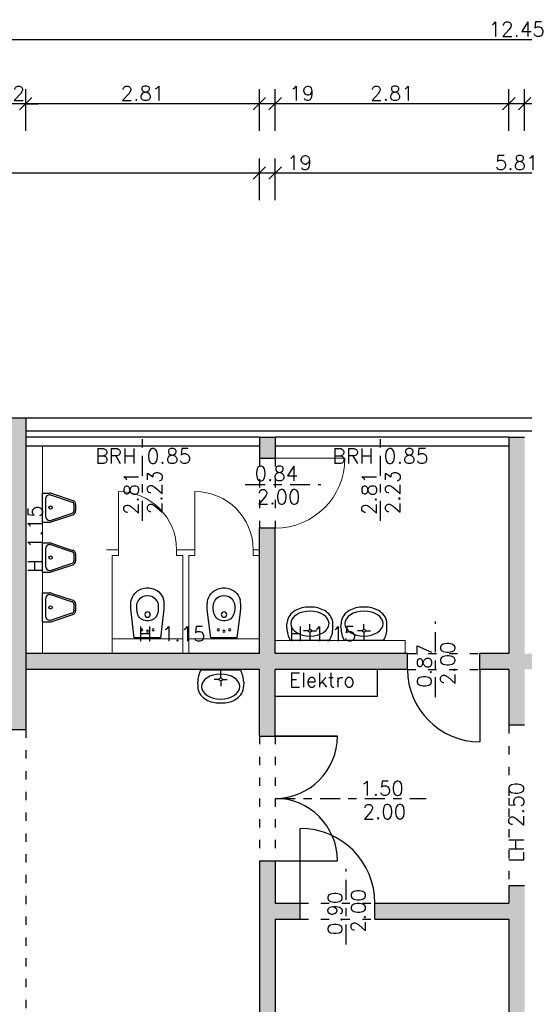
# Model space of a CAD drawing. Header units: metres. Extents: x -2.6 to 87.3, y -1.9 to 18.9.
# Tile 10 of 12: x 64.5 to 70.5, y 6.4 to 18.2. Entities that reach past the tile are written whole.
import ezdxf

# ---------------------------------------------------------------- set-up
doc = ezdxf.new("R2010")
doc.units = ezdxf.units.M
doc.header["$PDSIZE"] = -10
for name, pattern in [('ACAD_ISO10W100', [18.5, 12, -3, 0.5, -3]), ('AUSGEZOGEN', [0]), ('LINIE_9', [0.2, 0.05, -0.15]), ('VERDECKT', [0.375, 0.25, -0.125])]:
    doc.linetypes.add(name, pattern=pattern)
doc.layers.get('0').update_dxf_attribs({"linetype": 'CONTINUOUS'})
doc.layers.get('Defpoints').update_dxf_attribs({"linetype": 'CONTINUOUS'})
for name, color, linetype in [('A_ANSICHT', 7, 'CONTINUOUS'), ('A_BEMASZUNG', 9, 'CONTINUOUS'), ('A_FENSTER', 4, 'CONTINUOUS'), ('A_SCHRAFFUR', 8, 'CONTINUOUS'), ('A_TEXT_ALLG', 7, 'CONTINUOUS'), ('A_TUER', 6, 'CONTINUOUS'), ('A_UEBERLIEGEND', 8, 'LINIE_9'), ('A_VERDECKT', 8, 'VERDECKT'), ('A_WAND', 5, 'CONTINUOUS'), ('A_WAND_TB', 3, 'CONTINUOUS'), ('S_EINRICHTUNG', 134, 'CONTINUOUS')]:
    doc.layers.add(name, color=color, linetype=linetype)
doc.styles.add('ROMANS', font='romans.shx')
doc.dimstyles.new('Bem_100_cm', dxfattribs={"dimscale": 0.05, "dimtxt": 3.5, "dimasz": 3, "dimexe": 3.5, "dimexo": 5, "dimgap": 0.75, "dimtad": 1, "dimdec": 0, "dimrnd": 0.005, "dimzin": 4, "dimdsep": 46, "dimtxsty": 'ROMANS', "dimblk": 'OBLIQUE', "dimcen": 2.5, "dimdle": 3.5, "dimclrd": 256, "dimclre": 256, "dimclrt": 256, "dimadec": 1, "dimazin": 0, "dimtfac": 5, "dimtdec": 0, "dimtix": 1, "dimtmove": 2, "dimatfit": 2, "dimfxl": 6.5, "dimfxlon": 1, "dimtolj": 1, "dimlwd": -1, "dimlwe": -1, "dimarcsym": 0})
doc.dimstyles.new('Bem_100_m', dxfattribs={"dimscale": 0.05, "dimtxt": 3.5, "dimasz": 3, "dimexe": 3.5, "dimexo": 5, "dimgap": 0.75, "dimtad": 1, "dimrnd": 0.0005, "dimzin": 4, "dimdsep": 46, "dimtxsty": 'ROMANS', "dimblk": 'OBLIQUE', "dimcen": 2.5, "dimdle": 3.5, "dimclrd": 256, "dimclre": 256, "dimclrt": 256, "dimadec": 1, "dimazin": 0, "dimtfac": 5, "dimtix": 1, "dimtmove": 2, "dimatfit": 2, "dimfxl": 6.5, "dimfxlon": 1, "dimtolj": 1, "dimlwd": -1, "dimlwe": -1, "dimarcsym": 0})

# ---------------------------------------------------------------- blocks, each defined once
blk = doc.blocks.new('WC60x40')
at = {"linetype": 'Continuous'}
for p, q in [((-20.1, 40.3), (-20, 44.6)), ((-20.1, 35.9), (-20.1, 40.3)), ((-19.4, 28.5), (-20.1, 35.9)), ((-20, 44.6), (-19.3, 47.2)), ((20, 44.6), (19.3, 47.2)), ((19.4, 28.5), (20.1, 35.9)), ((20.1, 40.3), (20, 44.6)), ((20.1, 35.9), (20.1, 40.3)), ((-16, 1), (-19.4, 28.5)), ((16, 1), (19.4, 28.5)), ((-1.1, 21.4), (1.2, 21.4)), ((-16, 1), (16, 1)), ((-16, 0), (16, 0))]:
    blk.add_line(p, q, dxfattribs=at)
for p, q in [((-15, 1), (-15, 0)), ((15, 1), (15, 0))]:
    blk.add_line(p, q)
for centre, radius in [((0, 29), 3.27), ((-6.8, 10.6), 1.31), ((6.8, 10.6), 1.31), ((0.1, 9), 1.31)]:
    blk.add_circle(centre, radius, dxfattribs=at)
for centre, radius, start, end in [((-0.2, 39.8), 21.3, 89.4606, 128.3658), ((0.2, 39.8), 21.3, 51.6339, 90.5394), ((2.6, 39.8), 23.1, 133.9562, 161.2819), ((-0.7, 40.3), 11.6, 86.3546, 148.1632), ((0.7, 40.3), 11.6, 31.8355, 93.6473), ((-2.6, 39.8), 23.1, 18.7181, 46.0437), ((-0.3, 39.2), 12.6, 144.7501, 179.8396), ((26.7, 38.3), 39.7, 178.6593, 190.7505), ((0.3, 39.2), 12.6, 0.1603, 35.2497), ((-26.7, 38.3), 39.7, 349.2496, 1.3406), ((0.6, 34), 13.2, 193.7678, 229.1541), ((-0.3, 34.1), 12.7, 232.2947, 266.114), ((0.3, 34.1), 12.7, 273.886, 307.7053), ((-0.6, 34), 13.2, 310.8472, 346.2325)]:
    blk.add_arc(centre, radius, start, end, dxfattribs=at)
blk = doc.blocks.new('Waschtisch55x40')
at = {"linetype": 'AUSGEZOGEN', "lineweight": 25}
for p, q in [((-23.6, 0), (23.6, 0)), ((0, -9.7), (0, 0)), ((-1.8, -11.5), (-7.9, -11.5)), ((1.8, -11.5), (7.9, -11.5)), ((-27.7, -14.9), (-27.6, -19.9)), ((0, -13.4), (0, -19.5)), ((27.7, -14.9), (27.6, -19.9)), ((-3.1, -39.9), (3.1, -39.9))]:
    blk.add_line(p, q, dxfattribs=at)
for centre, radius, start, end in [((4.4, -15.6), 32.1, 150.9385, 178.7211), ((0, -11.5), 1.85, 0, 360), ((-4.4, -15.6), 32.1, 1.2789, 29.0615), ((-9.8, -19.6), 17.8, 180.9924, 237.2383), ((9.8, -19.6), 17.8, 302.7617, 359.0076), ((-2.3, -9.5), 30.4, 235.6948, 268.3719), ((2.3, -9.5), 30.4, 271.6281, 304.3308), ((-9.9, -19.3), 18.2, 244.2556, 244.2584)]:
    blk.add_arc(centre, radius, start, end, dxfattribs=at)
blk.add_ellipse((0, -20.2), major_axis=(23, 0), ratio=0.650985, start_param=6.283185, end_param=12.56637, dxfattribs=at)
blk = doc.blocks.new('Urinal')
for p, q in [((-17.5, 0), (-17.5, -9.2)), ((-17.5, 0), (17.5, 0)), ((17.5, 0), (17.5, -9.2)), ((-17.2, -10.8), (-8.6, -36.6)), ((-15.5, -9), (-15.5, -9.7)), ((-15.5, -9.7), (-6.7, -35.9)), ((10.5, -4), (-10.5, -4)), ((15.5, -9.7), (6.7, -35.9)), ((17.2, -10.8), (8.6, -36.6)), ((15.5, -9), (15.5, -9.7)), ((3.9, -38), (-3.9, -38)), ((3.9, -40), (-3.9, -40))]:
    blk.add_line(p, q)
blk.add_circle((0, -10), 2)
for centre, radius, start, end in [((-12.5, -9.2), 5, 180, 198.4349), ((-10.5, -9), 5, 90, 180), ((10.5, -9), 5, 0, 90), ((12.5, -9.2), 5, 341.5651, 0), ((-3.9, -35), 5, 198.4349, 270), ((-3.9, -35), 3, 198.4349, 270), ((3.9, -35), 3, 270, 341.5651), ((3.9, -35), 5, 270, 341.5651)]:
    blk.add_arc(centre, radius, start, end)
blk = doc.blocks.new('_Oblique')
at = {"color": 0, "linetype": 'ByBlock', "lineweight": -2}
blk.add_line((-0.5, -0.5), (0.5, 0.5), dxfattribs=at)
blk = doc.blocks.new('*D43')
at = {"layer": 'A_BEMASZUNG', "transparency": 16777216}
for p, q in [((83.481, 1.15), (83.481, 10.3)), ((83.156, 10.125), (83.656, 10.125)), ((83.156, 1.325), (83.656, 1.325))]:
    blk.add_line(p, q, dxfattribs=at)
at = {"layer": 'Defpoints', "color": 0, "transparency": 16777216}
for p in [(63.283, 10.125), (83.481, 10.125), (63.283, 1.325)]:
    blk.add_point(p, dxfattribs=at)
at = {"layer": 'A_BEMASZUNG', "transparency": 16777216, "xscale": 0.15, "yscale": 0.15, "zscale": 0.15}
for p, rotation in [((83.481, 10.125), 90), ((83.481, 1.325), 270)]:
    blk.add_blockref('_Oblique', p, dxfattribs=dict(at, rotation=rotation))
at = {"layer": 'A_BEMASZUNG', "transparency": 16777216, "insert": (83.356, 5.725), "char_height": 0.175, "attachment_point": 5, "rotation": 90, "style": 'ROMANS'}
blk.add_mtext('\\A1;8.80', dxfattribs=at)
blk = doc.blocks.new('*D44')
at = {"layer": 'A_BEMASZUNG', "transparency": 16777216}
for p, q in [((83.481, 10.45), (83.481, 10.6)), ((83.156, 10.45), (83.656, 10.45)), ((83.481, 10.125), (83.481, 10.45)), ((83.156, 10.125), (83.656, 10.125)), ((83.481, 10.125), (83.481, 9.975))]:
    blk.add_line(p, q, dxfattribs=at)
at = {"layer": 'Defpoints', "color": 0, "transparency": 16777216}
for p in [(63.283, 10.45), (83.481, 10.45), (63.283, 10.125)]:
    blk.add_point(p, dxfattribs=at)
at = {"layer": 'A_BEMASZUNG', "transparency": 16777216, "xscale": 0.15, "yscale": 0.15, "zscale": 0.15}
for p, rotation in [((83.481, 10.45), 270), ((83.481, 10.125), 90)]:
    blk.add_blockref('_Oblique', p, dxfattribs=dict(at, rotation=rotation))
at = {"layer": 'A_BEMASZUNG', "transparency": 16777216, "insert": (83.356, 10.287), "char_height": 0.175, "attachment_point": 5, "rotation": 90, "style": 'ROMANS'}
blk.add_mtext('\\A1;33 ', dxfattribs=at)
blk = doc.blocks.new('*D119')
at = {"layer": 'A_BEMASZUNG', "transparency": 16777216}
for p, q in [((84.265, 1.15), (84.265, 7.605)), ((83.94, 7.43), (84.44, 7.43)), ((83.94, 1.325), (84.44, 1.325))]:
    blk.add_line(p, q, dxfattribs=at)
at = {"layer": 'Defpoints', "color": 0, "transparency": 16777216}
for p in [(68.745, 7.43), (84.265, 7.43), (68.695, 1.325)]:
    blk.add_point(p, dxfattribs=at)
at = {"layer": 'A_BEMASZUNG', "transparency": 16777216, "xscale": 0.15, "yscale": 0.15, "zscale": 0.15}
for p, rotation in [((84.265, 7.43), 90), ((84.265, 1.325), 270)]:
    blk.add_blockref('_Oblique', p, dxfattribs=dict(at, rotation=rotation))
at = {"layer": 'A_BEMASZUNG', "transparency": 16777216, "insert": (84.14, 4.377), "char_height": 0.175, "attachment_point": 5, "rotation": 90, "style": 'ROMANS'}
blk.add_mtext('\\A1;6.11', dxfattribs=at)
blk = doc.blocks.new('*D120')
at = {"layer": 'A_BEMASZUNG', "transparency": 16777216}
for p, q in [((84.265, 7.255), (84.265, 7.795)), ((83.94, 7.62), (84.44, 7.62)), ((83.94, 7.43), (84.44, 7.43))]:
    blk.add_line(p, q, dxfattribs=at)
at = {"layer": 'Defpoints', "color": 0, "transparency": 16777216}
for p in [(68.745, 7.62), (84.265, 7.62), (68.745, 7.43)]:
    blk.add_point(p, dxfattribs=at)
at = {"layer": 'A_BEMASZUNG', "transparency": 16777216, "xscale": 0.15, "yscale": 0.15, "zscale": 0.15}
for p, rotation in [((84.265, 7.62), 90), ((84.265, 7.43), 270)]:
    blk.add_blockref('_Oblique', p, dxfattribs=dict(at, rotation=rotation))
at = {"layer": 'A_BEMASZUNG', "transparency": 16777216, "insert": (84.14, 7.749), "char_height": 0.175, "attachment_point": 5, "rotation": 90, "style": 'ROMANS'}
blk.add_mtext('\\A1;19 ', dxfattribs=at)
blk = doc.blocks.new('*D121')
at = {"layer": 'A_BEMASZUNG', "transparency": 16777216}
for p, q in [((84.265, 7.445), (84.265, 10.606)), ((83.94, 10.431), (84.44, 10.431)), ((83.94, 7.62), (84.44, 7.62))]:
    blk.add_line(p, q, dxfattribs=at)
at = {"layer": 'Defpoints', "color": 0, "transparency": 16777216}
for p in [(68.695, 10.431), (84.265, 10.431), (68.745, 7.62)]:
    blk.add_point(p, dxfattribs=at)
at = {"layer": 'A_BEMASZUNG', "transparency": 16777216, "xscale": 0.15, "yscale": 0.15, "zscale": 0.15}
for p, rotation in [((84.265, 10.431), 90), ((84.265, 7.62), 270)]:
    blk.add_blockref('_Oblique', p, dxfattribs=dict(at, rotation=rotation))
at = {"layer": 'A_BEMASZUNG', "transparency": 16777216, "insert": (84.14, 9.025), "char_height": 0.175, "attachment_point": 5, "rotation": 90, "style": 'ROMANS'}
blk.add_mtext('\\A1;2.81', dxfattribs=at)
blk = doc.blocks.new('*D46')
at = {"layer": 'A_BEMASZUNG', "transparency": 16777216}
for p, q in [((84.265, 10.256), (84.265, 10.796)), ((83.94, 10.621), (84.44, 10.621)), ((83.94, 10.431), (84.44, 10.431))]:
    blk.add_line(p, q, dxfattribs=at)
at = {"layer": 'Defpoints', "color": 0, "transparency": 16777216}
for p in [(68.695, 10.621), (84.265, 10.621), (68.695, 10.431)]:
    blk.add_point(p, dxfattribs=at)
at = {"layer": 'A_BEMASZUNG', "transparency": 16777216, "xscale": 0.15, "yscale": 0.15, "zscale": 0.15}
for p, rotation in [((84.265, 10.621), 90), ((84.265, 10.431), 270)]:
    blk.add_blockref('_Oblique', p, dxfattribs=dict(at, rotation=rotation))
at = {"layer": 'A_BEMASZUNG', "transparency": 16777216, "insert": (84.14, 10.104), "char_height": 0.175, "attachment_point": 5, "rotation": 90, "style": 'ROMANS'}
blk.add_mtext('\\A1;19 ', dxfattribs=at)
blk = doc.blocks.new('*D47')
at = {"layer": 'A_BEMASZUNG', "transparency": 16777216}
for p, q in [((84.265, 10.446), (84.265, 13.296)), ((83.94, 13.121), (84.44, 13.121)), ((83.94, 10.621), (84.44, 10.621))]:
    blk.add_line(p, q, dxfattribs=at)
at = {"layer": 'Defpoints', "color": 0, "transparency": 16777216}
for p in [(68.695, 13.121), (84.265, 13.121), (68.695, 10.621)]:
    blk.add_point(p, dxfattribs=at)
at = {"layer": 'A_BEMASZUNG', "transparency": 16777216, "xscale": 0.15, "yscale": 0.15, "zscale": 0.15}
for p, rotation in [((84.265, 13.121), 90), ((84.265, 10.621), 270)]:
    blk.add_blockref('_Oblique', p, dxfattribs=dict(at, rotation=rotation))
at = {"layer": 'A_BEMASZUNG', "transparency": 16777216, "insert": (84.14, 11.871), "char_height": 0.175, "attachment_point": 5, "rotation": 90, "style": 'ROMANS'}
blk.add_mtext('\\A1;2.50', dxfattribs=at)
blk = doc.blocks.new('*D48')
at = {"layer": 'A_BEMASZUNG', "transparency": 16777216}
for p, q in [((84.265, 13.451), (84.265, 13.601)), ((83.94, 13.451), (84.44, 13.451)), ((84.265, 13.121), (84.265, 13.451)), ((83.94, 13.121), (84.44, 13.121)), ((84.265, 13.121), (84.265, 12.971))]:
    blk.add_line(p, q, dxfattribs=at)
at = {"layer": 'Defpoints', "color": 0, "transparency": 16777216}
for p in [(68.695, 13.451), (84.265, 13.451), (68.695, 13.121)]:
    blk.add_point(p, dxfattribs=at)
at = {"layer": 'A_BEMASZUNG', "transparency": 16777216, "xscale": 0.15, "yscale": 0.15, "zscale": 0.15}
for p, rotation in [((84.265, 13.451), 270), ((84.265, 13.121), 90)]:
    blk.add_blockref('_Oblique', p, dxfattribs=dict(at, rotation=rotation))
at = {"layer": 'A_BEMASZUNG', "transparency": 16777216, "insert": (84.14, 13.286), "char_height": 0.175, "attachment_point": 5, "rotation": 90, "style": 'ROMANS'}
blk.add_mtext('\\A1;33 ', dxfattribs=at)
blk = doc.blocks.new('*D96')
at = {"layer": 'A_BEMASZUNG', "transparency": 16777216}
for p, q in [((67.545, 16.075), (67.545, 16.575)), ((73.355, 16.075), (73.355, 16.575)), ((73.53, 16.4), (67.37, 16.4))]:
    blk.add_line(p, q, dxfattribs=at)
at = {"layer": 'Defpoints', "color": 0, "transparency": 16777216}
for p in [(67.545, 16.4), (67.545, 11.18), (73.355, 11.18)]:
    blk.add_point(p, dxfattribs=at)
at = {"layer": 'A_BEMASZUNG', "transparency": 16777216, "xscale": 0.15, "yscale": 0.15, "zscale": 0.15, "rotation": 180}
blk.add_blockref('_Oblique', (67.545, 16.4), dxfattribs=at)
at = {"layer": 'A_BEMASZUNG', "transparency": 16777216, "xscale": 0.15, "yscale": 0.15, "zscale": 0.15}
blk.add_blockref('_Oblique', (73.355, 16.4), dxfattribs=at)
at = {"layer": 'A_BEMASZUNG', "transparency": 16777216, "insert": (70.45, 16.525), "char_height": 0.175, "attachment_point": 5, "style": 'ROMANS'}
blk.add_mtext('\\A1;5.81', dxfattribs=at)
blk = doc.blocks.new('*D97')
at = {"layer": 'A_BEMASZUNG', "transparency": 16777216}
for p, q in [((67.355, 16.075), (67.355, 16.575)), ((67.545, 16.075), (67.545, 16.575)), ((67.72, 16.4), (67.18, 16.4))]:
    blk.add_line(p, q, dxfattribs=at)
at = {"layer": 'Defpoints', "color": 0, "transparency": 16777216}
for p in [(67.355, 16.4), (67.355, 11.18), (67.545, 11.18)]:
    blk.add_point(p, dxfattribs=at)
at = {"layer": 'A_BEMASZUNG', "transparency": 16777216, "xscale": 0.15, "yscale": 0.15, "zscale": 0.15, "rotation": 180}
blk.add_blockref('_Oblique', (67.355, 16.4), dxfattribs=at)
at = {"layer": 'A_BEMASZUNG', "transparency": 16777216, "xscale": 0.15, "yscale": 0.15, "zscale": 0.15}
blk.add_blockref('_Oblique', (67.545, 16.4), dxfattribs=at)
at = {"layer": 'A_BEMASZUNG', "transparency": 16777216, "insert": (67.837, 16.525), "char_height": 0.175, "attachment_point": 5, "style": 'ROMANS'}
blk.add_mtext('\\A1;19 ', dxfattribs=at)
blk = doc.blocks.new('*D98')
at = {"layer": 'A_BEMASZUNG', "transparency": 16777216}
for p, q in [((58.545, 16.075), (58.545, 16.575)), ((67.355, 16.075), (67.355, 16.575)), ((67.53, 16.4), (58.37, 16.4))]:
    blk.add_line(p, q, dxfattribs=at)
at = {"layer": 'Defpoints', "color": 0, "transparency": 16777216}
for p in [(58.545, 16.4), (67.355, 11.18), (58.545, 10.225)]:
    blk.add_point(p, dxfattribs=at)
at = {"layer": 'A_BEMASZUNG', "transparency": 16777216, "xscale": 0.15, "yscale": 0.15, "zscale": 0.15, "rotation": 180}
blk.add_blockref('_Oblique', (58.545, 16.4), dxfattribs=at)
at = {"layer": 'A_BEMASZUNG', "transparency": 16777216, "xscale": 0.15, "yscale": 0.15, "zscale": 0.15}
blk.add_blockref('_Oblique', (67.355, 16.4), dxfattribs=at)
at = {"layer": 'A_BEMASZUNG', "transparency": 16777216, "insert": (62.95, 16.525), "char_height": 0.175, "attachment_point": 5, "style": 'ROMANS'}
blk.add_mtext('\\A1;8.81', dxfattribs=at)
blk = doc.blocks.new('*D129')
at = {"layer": 'A_BEMASZUNG', "transparency": 16777216}
for p, q in [((70.545, 16.908), (70.545, 17.408)), ((76.355, 16.908), (76.355, 17.408)), ((76.53, 17.233), (70.37, 17.233))]:
    blk.add_line(p, q, dxfattribs=at)
at = {"layer": 'Defpoints', "color": 0, "transparency": 16777216}
for p in [(70.545, 17.233), (70.545, 11.15), (76.355, 11.15)]:
    blk.add_point(p, dxfattribs=at)
at = {"layer": 'A_BEMASZUNG', "transparency": 16777216, "xscale": 0.15, "yscale": 0.15, "zscale": 0.15, "rotation": 180}
blk.add_blockref('_Oblique', (70.545, 17.233), dxfattribs=at)
at = {"layer": 'A_BEMASZUNG', "transparency": 16777216, "xscale": 0.15, "yscale": 0.15, "zscale": 0.15}
blk.add_blockref('_Oblique', (76.355, 17.233), dxfattribs=at)
at = {"layer": 'A_BEMASZUNG', "transparency": 16777216, "insert": (73.45, 17.358), "char_height": 0.175, "attachment_point": 5, "style": 'ROMANS'}
blk.add_mtext('\\A1;5.81', dxfattribs=at)
blk = doc.blocks.new('*D107')
at = {"layer": 'A_BEMASZUNG', "transparency": 16777216}
for p, q in [((70.355, 16.908), (70.355, 17.408)), ((70.545, 16.908), (70.545, 17.408)), ((70.72, 17.233), (70.18, 17.233))]:
    blk.add_line(p, q, dxfattribs=at)
at = {"layer": 'Defpoints', "color": 0, "transparency": 16777216}
for p in [(70.355, 17.233), (70.355, 11.15), (70.545, 11.15)]:
    blk.add_point(p, dxfattribs=at)
at = {"layer": 'A_BEMASZUNG', "transparency": 16777216, "xscale": 0.15, "yscale": 0.15, "zscale": 0.15, "rotation": 180}
blk.add_blockref('_Oblique', (70.355, 17.233), dxfattribs=at)
at = {"layer": 'A_BEMASZUNG', "transparency": 16777216, "xscale": 0.15, "yscale": 0.15, "zscale": 0.15}
blk.add_blockref('_Oblique', (70.545, 17.233), dxfattribs=at)
at = {"layer": 'A_BEMASZUNG', "transparency": 16777216, "insert": (70.818, 17.358), "char_height": 0.175, "attachment_point": 5, "style": 'ROMANS'}
blk.add_mtext('\\A1;19 ', dxfattribs=at)
blk = doc.blocks.new('*D108')
at = {"layer": 'A_BEMASZUNG', "transparency": 16777216}
for p, q in [((67.545, 16.908), (67.545, 17.408)), ((70.355, 16.908), (70.355, 17.408)), ((70.53, 17.233), (67.37, 17.233))]:
    blk.add_line(p, q, dxfattribs=at)
at = {"layer": 'Defpoints', "color": 0, "transparency": 16777216}
for p in [(67.545, 17.233), (67.545, 11.15), (70.355, 11.15)]:
    blk.add_point(p, dxfattribs=at)
at = {"layer": 'A_BEMASZUNG', "transparency": 16777216, "xscale": 0.15, "yscale": 0.15, "zscale": 0.15, "rotation": 180}
blk.add_blockref('_Oblique', (67.545, 17.233), dxfattribs=at)
at = {"layer": 'A_BEMASZUNG', "transparency": 16777216, "xscale": 0.15, "yscale": 0.15, "zscale": 0.15}
blk.add_blockref('_Oblique', (70.355, 17.233), dxfattribs=at)
at = {"layer": 'A_BEMASZUNG', "transparency": 16777216, "insert": (68.95, 17.358), "char_height": 0.175, "attachment_point": 5, "style": 'ROMANS'}
blk.add_mtext('\\A1;2.81', dxfattribs=at)
blk = doc.blocks.new('*D109')
at = {"layer": 'A_BEMASZUNG', "transparency": 16777216}
for p, q in [((67.355, 16.908), (67.355, 17.408)), ((67.545, 16.908), (67.545, 17.408)), ((67.72, 17.233), (67.18, 17.233))]:
    blk.add_line(p, q, dxfattribs=at)
at = {"layer": 'Defpoints', "color": 0, "transparency": 16777216}
for p in [(67.355, 17.233), (67.355, 11.15), (67.545, 11.15)]:
    blk.add_point(p, dxfattribs=at)
at = {"layer": 'A_BEMASZUNG', "transparency": 16777216, "xscale": 0.15, "yscale": 0.15, "zscale": 0.15, "rotation": 180}
blk.add_blockref('_Oblique', (67.355, 17.233), dxfattribs=at)
at = {"layer": 'A_BEMASZUNG', "transparency": 16777216, "xscale": 0.15, "yscale": 0.15, "zscale": 0.15}
blk.add_blockref('_Oblique', (67.545, 17.233), dxfattribs=at)
at = {"layer": 'A_BEMASZUNG', "transparency": 16777216, "insert": (67.867, 17.358), "char_height": 0.175, "attachment_point": 5, "style": 'ROMANS'}
blk.add_mtext('\\A1;19 ', dxfattribs=at)
blk = doc.blocks.new('*D110')
at = {"layer": 'A_BEMASZUNG', "transparency": 16777216}
for p, q in [((64.545, 16.908), (64.545, 17.408)), ((67.355, 16.908), (67.355, 17.408)), ((67.53, 17.233), (64.37, 17.233))]:
    blk.add_line(p, q, dxfattribs=at)
at = {"layer": 'Defpoints', "color": 0, "transparency": 16777216}
for p in [(64.545, 17.233), (64.545, 11.15), (67.355, 11.15)]:
    blk.add_point(p, dxfattribs=at)
at = {"layer": 'A_BEMASZUNG', "transparency": 16777216, "xscale": 0.15, "yscale": 0.15, "zscale": 0.15, "rotation": 180}
blk.add_blockref('_Oblique', (64.545, 17.233), dxfattribs=at)
at = {"layer": 'A_BEMASZUNG', "transparency": 16777216, "xscale": 0.15, "yscale": 0.15, "zscale": 0.15}
blk.add_blockref('_Oblique', (67.355, 17.233), dxfattribs=at)
at = {"layer": 'A_BEMASZUNG', "transparency": 16777216, "insert": (65.95, 17.358), "char_height": 0.175, "attachment_point": 5, "style": 'ROMANS'}
blk.add_mtext('\\A1;2.81', dxfattribs=at)
blk = doc.blocks.new('*D111')
at = {"layer": 'A_BEMASZUNG', "transparency": 16777216}
for p, q in [((64.225, 16.908), (64.225, 17.408)), ((64.545, 16.908), (64.545, 17.408)), ((64.225, 17.233), (64.075, 17.233)), ((64.545, 17.233), (64.225, 17.233)), ((64.545, 17.233), (64.695, 17.233))]:
    blk.add_line(p, q, dxfattribs=at)
at = {"layer": 'Defpoints', "color": 0, "transparency": 16777216}
for p in [(64.225, 17.233), (64.225, 11.15), (64.545, 11.15)]:
    blk.add_point(p, dxfattribs=at)
at = {"layer": 'A_BEMASZUNG', "transparency": 16777216, "xscale": 0.15, "yscale": 0.15, "zscale": 0.15}
blk.add_blockref('_Oblique', (64.225, 17.233), dxfattribs=at)
at = {"layer": 'A_BEMASZUNG', "transparency": 16777216, "xscale": 0.15, "yscale": 0.15, "zscale": 0.15, "rotation": 180}
blk.add_blockref('_Oblique', (64.545, 17.233), dxfattribs=at)
at = {"layer": 'A_BEMASZUNG', "transparency": 16777216, "insert": (64.385, 17.358), "char_height": 0.175, "attachment_point": 5, "style": 'ROMANS'}
blk.add_mtext('\\A1;32 ', dxfattribs=at)
blk = doc.blocks.new('*D137')
at = {"layer": 'A_BEMASZUNG', "transparency": 16777216}
for p, q in [((64.225, 17.679), (64.225, 18.179)), ((76.675, 17.679), (76.675, 18.179)), ((64.05, 18.004), (76.85, 18.004))]:
    blk.add_line(p, q, dxfattribs=at)
at = {"layer": 'Defpoints', "color": 0, "transparency": 16777216}
for p in [(76.675, 18.004), (64.225, 13.448), (76.675, 13.451)]:
    blk.add_point(p, dxfattribs=at)
at = {"layer": 'A_BEMASZUNG', "transparency": 16777216, "xscale": 0.15, "yscale": 0.15, "zscale": 0.15, "rotation": 180}
blk.add_blockref('_Oblique', (64.225, 18.004), dxfattribs=at)
at = {"layer": 'A_BEMASZUNG', "transparency": 16777216, "xscale": 0.15, "yscale": 0.15, "zscale": 0.15}
blk.add_blockref('_Oblique', (76.675, 18.004), dxfattribs=at)
at = {"layer": 'A_BEMASZUNG', "transparency": 16777216, "insert": (70.45, 18.129), "char_height": 0.175, "attachment_point": 5, "style": 'ROMANS'}
blk.add_mtext('\\A1;12.45', dxfattribs=at)

msp = doc.modelspace()

# ---------------------------------------------------------------- hatches: boundary and pattern name
at = {"layer": 'A_SCHRAFFUR'}
h = msp.add_hatch(color=253, dxfattribs=at)
h.dxf.hatch_style = 1
h.paths.add_polyline_path([(46.32, 10.225), (46.13, 10.225), (46.13, 9.615), (46.32, 9.615)])
h.paths.add_polyline_path([(46.32, 8.165), (46.13, 8.165), (46.13, 1.225), (46.32, 1.225)])
h.paths.add_polyline_path([(49.32, 10.225), (49.13, 10.225), (49.13, 9.71), (49.32, 9.71)])
h.paths.add_polyline_path([(49.32, 1.875), (49.13, 1.875), (49.13, 1.225), (49.32, 1.225)])
h.paths.add_polyline_path([(52.32, 1.875), (52.13, 1.875), (52.13, 1.225), (52.32, 1.225)])
h.paths.add_polyline_path([(55.32, 1.875), (55.13, 1.875), (55.13, 1.225), (55.32, 1.225)])
h.paths.add_polyline_path([(52.32, 10.225), (52.13, 10.225), (52.13, 9.71), (52.32, 9.71)])
h.paths.add_polyline_path([(55.32, 10.225), (55.13, 10.225), (55.13, 9.71), (55.32, 9.71)])
h.paths.add_polyline_path([(58.545, 10.225), (58.13, 10.225), (58.13, 9.615), (58.545, 9.615)])
h.paths.add_polyline_path([(58.545, 8.165), (58.13, 8.165), (58.13, 1.225), (58.545, 1.225)])
h.paths.add_polyline_path([(61.545, 1.875), (61.355, 1.875), (61.355, 1.225), (61.545, 1.225)])
h.paths.add_polyline_path([(64.545, 1.875), (64.355, 1.875), (64.355, 1.225), (64.545, 1.225)])
h.paths.add_polyline_path([(64.545, 13.451), (64.225, 13.451), (64.225, 10.45), (64.225, 10.225), (64.355, 10.225), (64.355, 9.71), (64.545, 9.71)])
h.paths.add_polyline_path([(61.545, 10.225), (61.355, 10.225), (61.355, 9.71), (61.545, 9.71)])
h = msp.add_hatch(color=253, dxfattribs=at)
h.dxf.hatch_style = 1
h.paths.add_polyline_path([(69.137, 10.621), (67.545, 10.621), (67.545, 12.132), (67.355, 12.132), (67.355, 12.13), (67.355, 10.621), (64.545, 10.621), (64.545, 10.431), (67.355, 10.431), (67.355, 9.631), (67.545, 9.631), (67.545, 10.431), (69.137, 10.431)])
h.paths.add_polyline_path([(67.545, 13.225), (67.355, 13.225), (67.355, 12.97), (67.545, 12.97)])
h.paths.add_polyline_path([(70.545, 13.225), (70.355, 13.225), (70.355, 10.621), (70.007, 10.621), (70.007, 10.431), (70.355, 10.431), (70.355, 9.76), (70.545, 9.76), (70.545, 10.431), (70.849, 10.431), (70.849, 10.621), (70.545, 10.621)])
h.paths.add_polyline_path([(76.675, 13.451), (76.355, 13.451), (76.355, 10.621), (76.275, 10.621), (73.545, 10.621), (73.545, 10.83), (73.355, 10.83), (73.355, 10.621), (71.689, 10.621), (71.689, 10.431), (73.355, 10.431), (73.355, 9.631), (73.545, 9.631), (73.545, 10.431), (76.355, 10.431), (76.355, 9.725), (76.545, 9.725), (76.545, 10.215), (76.675, 10.215)])
h.paths.add_polyline_path([(73.545, 13.225), (73.355, 13.225), (73.355, 12.845), (73.545, 12.845)], flags=17)
h = msp.add_hatch(color=253, dxfattribs=at)
h.dxf.hatch_style = 1
h.paths.add_polyline_path([(67.845, 7.62), (67.545, 7.62), (67.545, 8.131), (67.355, 8.131), (67.355, 1.225), (67.545, 1.225), (67.545, 7.43), (67.845, 7.43)])
h.paths.add_polyline_path([(70.545, 7.83), (70.355, 7.83), (70.355, 7.62), (68.745, 7.62), (68.745, 7.43), (70.355, 7.43), (70.355, 1.225), (70.545, 1.225)])
h.paths.add_polyline_path([(73.545, 8.731), (73.355, 8.731), (73.355, 1.225), (73.545, 1.225)])
h.paths.add_polyline_path([(76.545, 1.89), (76.355, 1.89), (76.355, 1.225), (76.545, 1.225)])
h.paths.add_polyline_path([(79.545, 1.885), (79.355, 1.885), (79.355, 1.225), (79.545, 1.225)])
h.paths.add_polyline_path([(82.675, 10.45), (82.45, 10.45), (82.45, 10.225), (82.355, 10.225), (82.355, 1.225), (82.455, 1.225), (82.455, 1), (82.675, 1)])

# ---------------------------------------------------------------- linework, layer by layer
at = {"layer": 'A_ANSICHT'}
msp.add_line((76.355, 13.451), (64.545, 13.451), dxfattribs=at)
at = {"layer": 'A_BEMASZUNG', "linetype": 'ACAD_ISO10W100', "ltscale": 0.02}
for p, q in [((65.95, 12.22), (65.95, 13.251)), ((68.812, 12.22), (68.812, 13.251)), ((67.184, 12.653), (68.093, 12.653)), ((69.473, 10.099), (69.473, 11.008)), ((67.545, 8.881), (69.363, 8.881)), ((68.398, 7.123), (68.398, 8.032))]:
    msp.add_line(p, q, dxfattribs=at)
at = {"layer": 'A_FENSTER', "lineweight": 25}
for p, q in [((76.355, 13.295), (64.545, 13.295)), ((67.355, 13.225), (64.545, 13.225)), ((70.355, 13.225), (67.545, 13.225)), ((64.545, 13.121), (67.355, 13.121)), ((67.545, 13.121), (70.355, 13.121))]:
    msp.add_line(p, q, dxfattribs=at)
at = {"layer": 'A_TUER', "lineweight": 20}
msp.add_line((67.545, 12.97), (68.385, 12.97), dxfattribs=at)
at = {"layer": 'A_TUER', "lineweight": 25}
for p, q in [((70.007, 10.431), (70.007, 9.561)), ((67.845, 7.62), (67.845, 8.52))]:
    msp.add_line(p, q, dxfattribs=at)
at = {"layer": 'A_TUER'}
for p, q in [((67.545, 9.631), (68.295, 9.631)), ((67.545, 8.131), (68.295, 8.131))]:
    msp.add_line(p, q, dxfattribs=at)
at = {"layer": 'A_TUER', "lineweight": 20}
msp.add_arc((67.545, 12.97), 0.84, 270, 0, dxfattribs=at)
at = {"layer": 'A_TUER', "lineweight": 25}
for centre, radius, start, end in [((70.007, 10.431), 0.87, 180, 270), ((67.845, 7.62), 0.9, 0, 90)]:
    msp.add_arc(centre, radius, start, end, dxfattribs=at)
at = {"layer": 'A_TUER'}
for centre, start, end in [((67.545, 9.631), 270, 0), ((67.545, 8.131), 0, 90)]:
    msp.add_arc(centre, 0.75, start, end, dxfattribs=at)
at = {"layer": 'A_UEBERLIEGEND', "linetype": 'LINIE_9', "lineweight": 25}
for p, q in [((64.545, 9.71), (64.545, 1.875)), ((70.355, 9.76), (70.355, 7.83)), ((67.355, 9.631), (67.355, 8.181)), ((67.545, 9.631), (67.545, 8.181)), ((67.845, 7.62), (68.745, 7.62)), ((67.845, 7.43), (68.745, 7.43))]:
    msp.add_line(p, q, dxfattribs=at)
at = {"layer": 'A_VERDECKT', "linetype": 'LINIE_9', "lineweight": 25}
for p, q in [((67.355, 12.97), (67.355, 12.13)), ((67.545, 12.97), (67.545, 12.13)), ((69.137, 10.621), (70.007, 10.621)), ((69.137, 10.431), (70.007, 10.431))]:
    msp.add_line(p, q, dxfattribs=at)
at = {"layer": 'A_WAND', "lineweight": 25}
for p, q in [((64.545, 13.451), (64.225, 13.451)), ((64.545, 13.451), (64.545, 9.71)), ((67.355, 13.225), (67.545, 13.225)), ((67.355, 13.225), (67.355, 12.97)), ((67.355, 13.225), (67.545, 13.225)), ((67.545, 13.225), (67.545, 12.97)), ((70.355, 13.225), (70.545, 13.225)), ((70.355, 13.225), (70.355, 10.621)), ((70.355, 13.225), (70.545, 13.225)), ((67.355, 12.97), (67.545, 12.97)), ((67.355, 10.621), (67.355, 12.132)), ((67.355, 12.132), (67.545, 12.132)), ((67.545, 10.621), (67.545, 12.132)), ((67.355, 10.621), (64.545, 10.621)), ((64.545, 10.621), (64.545, 10.431)), ((69.137, 10.621), (67.545, 10.621)), ((69.137, 10.431), (69.137, 10.621)), ((70.355, 10.621), (70.007, 10.621)), ((70.007, 10.431), (70.007, 10.621)), ((67.355, 10.431), (64.545, 10.431)), ((67.355, 9.631), (67.355, 10.431)), ((67.545, 9.631), (67.545, 10.431)), ((69.137, 10.431), (67.545, 10.431)), ((70.355, 10.431), (70.007, 10.431)), ((70.355, 10.431), (70.355, 9.76)), ((64.355, 9.71), (64.545, 9.71)), ((70.545, 9.76), (70.355, 9.76)), ((67.355, 9.631), (67.545, 9.631)), ((68.295, 9.631), (67.545, 9.631)), ((67.355, 8.131), (67.355, 1.225)), ((67.355, 8.131), (67.545, 8.131)), ((67.545, 8.131), (67.545, 7.62)), ((70.545, 7.83), (70.355, 7.83)), ((70.355, 7.83), (70.355, 7.62)), ((67.545, 7.62), (67.845, 7.62)), ((67.845, 7.43), (67.845, 7.62)), ((68.745, 7.43), (68.745, 7.62)), ((68.745, 7.62), (70.355, 7.62)), ((67.545, 7.43), (67.545, 1.225)), ((67.545, 7.43), (67.845, 7.43)), ((68.745, 7.43), (70.355, 7.43)), ((70.355, 7.43), (70.355, 1.225))]:
    msp.add_line(p, q, dxfattribs=at)
at = {"layer": 'A_WAND_TB'}
for p, q in [((68.775, 10.111), (68.775, 10.431)), ((67.545, 10.111), (68.775, 10.111))]:
    msp.add_line(p, q, dxfattribs=at)
at = {"layer": 'S_EINRICHTUNG', "lineweight": 20}
for p, q in [((64.745, 10.621), (64.745, 13.121)), ((65.66, 11.87), (65.66, 12.57)), ((66.581, 11.87), (66.581, 12.57)), ((65.515, 11.87), (65.66, 11.87)), ((65.66, 11.87), (65.66, 11.8)), ((66.36, 11.87), (66.36, 11.8)), ((66.36, 11.87), (66.581, 11.87)), ((66.581, 11.87), (66.581, 11.8)), ((67.281, 11.87), (67.281, 11.8)), ((67.281, 11.87), (67.355, 11.87)), ((65.585, 11.8), (65.585, 10.621)), ((65.585, 11.8), (65.66, 11.8)), ((66.36, 11.8), (66.435, 11.8)), ((66.435, 11.8), (66.435, 10.621)), ((66.505, 11.8), (66.505, 10.621)), ((66.505, 11.8), (66.581, 11.8)), ((67.281, 11.8), (67.355, 11.8)), ((66.435, 10.801), (65.585, 10.801)), ((67.355, 10.801), (66.505, 10.801)), ((67.545, 10.781), (69.107, 10.781)), ((69.107, 10.781), (69.107, 10.621))]:
    msp.add_line(p, q, dxfattribs=at)
for centre in [(65.66, 11.87), (66.581, 11.87)]:
    msp.add_arc(centre, 0.7, 0, 90, dxfattribs=at)

# ---------------------------------------------------------------- block references
for name, p, xscale, yscale, zscale, rotation in [('Urinal', (64.745, 12.377), 0.01000000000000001, 0.01000000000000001, 0.01000000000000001, 90), ('Urinal', (64.745, 11.777), 0.01000000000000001, 0.01000000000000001, 0.01000000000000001, 90), ('Urinal', (64.745, 11.177), 0.01000000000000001, 0.01000000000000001, 0.01000000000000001, 90), ('Waschtisch55x40', (67.963, 10.781), 0.009999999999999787, 0.009999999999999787, 0.009999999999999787, 180), ('Waschtisch55x40', (68.613, 10.781), 0.009999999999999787, 0.009999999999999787, 0.009999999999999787, 180)]:
    msp.add_blockref(name, p, dxfattribs=dict(at, xscale=xscale, yscale=yscale, zscale=zscale, rotation=rotation))
for name, p, xscale, yscale, zscale in [('WC60x40', (66.01, 10.801), -0.00999999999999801, 0.01000000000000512, 0.01), ('WC60x40', (66.93, 10.801), -0.01000000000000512, 0.01000000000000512, 0.01), ('WC60x40', (66.93, 10.801), -0.00999999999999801, 0.01000000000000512, 0.01), ('Waschtisch55x40', (66.89, 10.427), 0.009999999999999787, 0.009999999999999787, 0.009999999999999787)]:
    msp.add_blockref(name, p, dxfattribs=dict(at, xscale=xscale, yscale=yscale, zscale=zscale))

# ---------------------------------------------------------------- texts
at = {"layer": 'A_BEMASZUNG', "style": 'ROMANS'}
for s, height, p in [('BRH 0.85', 0.18, (65.381, 12.906)), ('BRH 0.85', 0.18, (65.381, 12.906)), ('BRH 0.85', 0.18, (68.233, 12.906)), ('0.84', 0.175, (67.297, 12.7)), ('2.00', 0.175, (67.325, 12.418)), ('1.50', 0.175, (68.568, 8.914)), ('2.00', 0.175, (68.596, 8.633))]:
    msp.add_text(s, height=height, dxfattribs=at).set_placement(p)
for s, height, p in [('2.81', 0.175, (65.902, 12.288)), ('2.23', 0.175, (66.185, 12.298)), ('2.81', 0.175, (68.764, 12.288)), ('2.23', 0.175, (69.047, 12.298)), ('0.87', 0.175, (69.427, 10.213)), ('2.00', 0.175, (69.708, 10.241)), ('LH 2.50', 0.18, (70.535, 8.111)), ('2.00', 0.175, (68.633, 7.265)), ('0.90', 0.175, (68.352, 7.236))]:
    msp.add_text(s, height=height, rotation=90, dxfattribs=at).set_placement(p)
at = {"layer": 'A_TEXT_ALLG', "insert": (64.57, 11.595), "char_height": 0.175, "attachment_point": 1, "rotation": 90, "style": 'ROMANS'}
msp.add_mtext_dynamic_manual_height_columns('H 1.15', width=0.98755, gutter_width=1.75, heights=[0], dxfattribs=at)
at = {"layer": 'A_TEXT_ALLG', "char_height": 0.175, "attachment_point": 1, "style": 'ROMANS'}
for s, insert in [('H 1.15', (65.897, 10.946)), ('H 1.15', (67.711, 10.946)), ('Elektro', (67.712, 10.392))]:
    msp.add_mtext_dynamic_manual_height_columns(s, width=0.98755, gutter_width=1.75, heights=[0], dxfattribs=dict(at, insert=insert))

# ---------------------------------------------------------------- dimensions: what is measured, and where the dimension line sits
at = {"layer": 'A_BEMASZUNG'}
for base, p1, p2, dimstyle, picture, middle in [((76.675, 18.004), (64.225, 13.448), (76.675, 13.451), 'Bem_100_m', '*D137', (70.45, 18.129)), ((64.225, 17.233), (64.545, 11.15), (64.225, 11.15), 'Bem_100_cm', '*D111', (64.385, 17.358)), ((64.545, 17.233), (67.355, 11.15), (64.545, 11.15), 'Bem_100_m', '*D110', (65.95, 17.358)), ((67.545, 17.233), (70.355, 11.15), (67.545, 11.15), 'Bem_100_m', '*D108', (68.95, 17.358)), ((70.545, 17.233), (76.355, 11.15), (70.545, 11.15), 'Bem_100_m', '*D129', (73.45, 17.358)), ((58.545, 16.4), (67.355, 11.18), (58.545, 10.225), 'Bem_100_m', '*D98', (62.95, 16.525)), ((67.545, 16.4), (73.355, 11.18), (67.545, 11.18), 'Bem_100_m', '*D96', (70.45, 16.525))]:
    dim = msp.add_linear_dim(base=base, p1=p1, p2=p2, dimstyle=dimstyle, dxfattribs=at)
    dim.commit()
    dim.dimension.update_dxf_attribs({"geometry": picture, "text_midpoint": middle})
for base, p1, p2, picture, middle in [((67.355, 17.233), (67.545, 11.15), (67.355, 11.15), '*D109', (67.867, 17.358)), ((70.355, 17.233), (70.545, 11.15), (70.355, 11.15), '*D107', (70.818, 17.358)), ((67.355, 16.4), (67.545, 11.18), (67.355, 11.18), '*D97', (67.837, 16.525))]:
    dim = msp.add_linear_dim(base=base, p1=p1, p2=p2, dimstyle='Bem_100_cm', dxfattribs=at)
    dim.commit()
    dim.dimension.update_dxf_attribs({"geometry": picture, "text_midpoint": middle, "dimtype": 160})
for base, p1, p2, dimstyle, picture, middle in [((84.265, 13.451), (68.695, 13.121), (68.695, 13.451), 'Bem_100_cm', '*D48', (84.14, 13.286)), ((84.265, 13.121), (68.695, 10.621), (68.695, 13.121), 'Bem_100_m', '*D47', (84.14, 11.871)), ((83.481, 10.45), (63.283, 10.125), (63.283, 10.45), 'Bem_100_cm', '*D44', (83.356, 10.287)), ((84.265, 10.431), (68.745, 7.62), (68.695, 10.431), 'Bem_100_m', '*D121', (84.14, 9.025)), ((83.481, 10.125), (63.283, 1.325), (63.283, 10.125), 'Bem_100_m', '*D43', (83.356, 5.725)), ((84.265344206, 7.43), (68.695064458, 1.325), (68.744630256, 7.43), 'Bem_100_m', '*D119', (84.140344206, 4.3775))]:
    dim = msp.add_linear_dim(base=base, p1=p1, p2=p2, angle=90, dimstyle=dimstyle, dxfattribs=at)
    dim.commit()
    dim.dimension.update_dxf_attribs({"geometry": picture, "text_midpoint": middle})
for base, p1, p2, picture, middle in [((84.265, 10.621), (68.695, 10.431), (68.695, 10.621), '*D46', (84.14, 10.104)), ((84.265, 7.62), (68.745, 7.43), (68.745, 7.62), '*D120', (84.14, 7.749))]:
    dim = msp.add_linear_dim(base=base, p1=p1, p2=p2, angle=90, dimstyle='Bem_100_cm', dxfattribs=at)
    dim.commit()
    dim.dimension.update_dxf_attribs({"geometry": picture, "text_midpoint": middle, "dimtype": 160})

doc.saveas('drawing.dxf')
